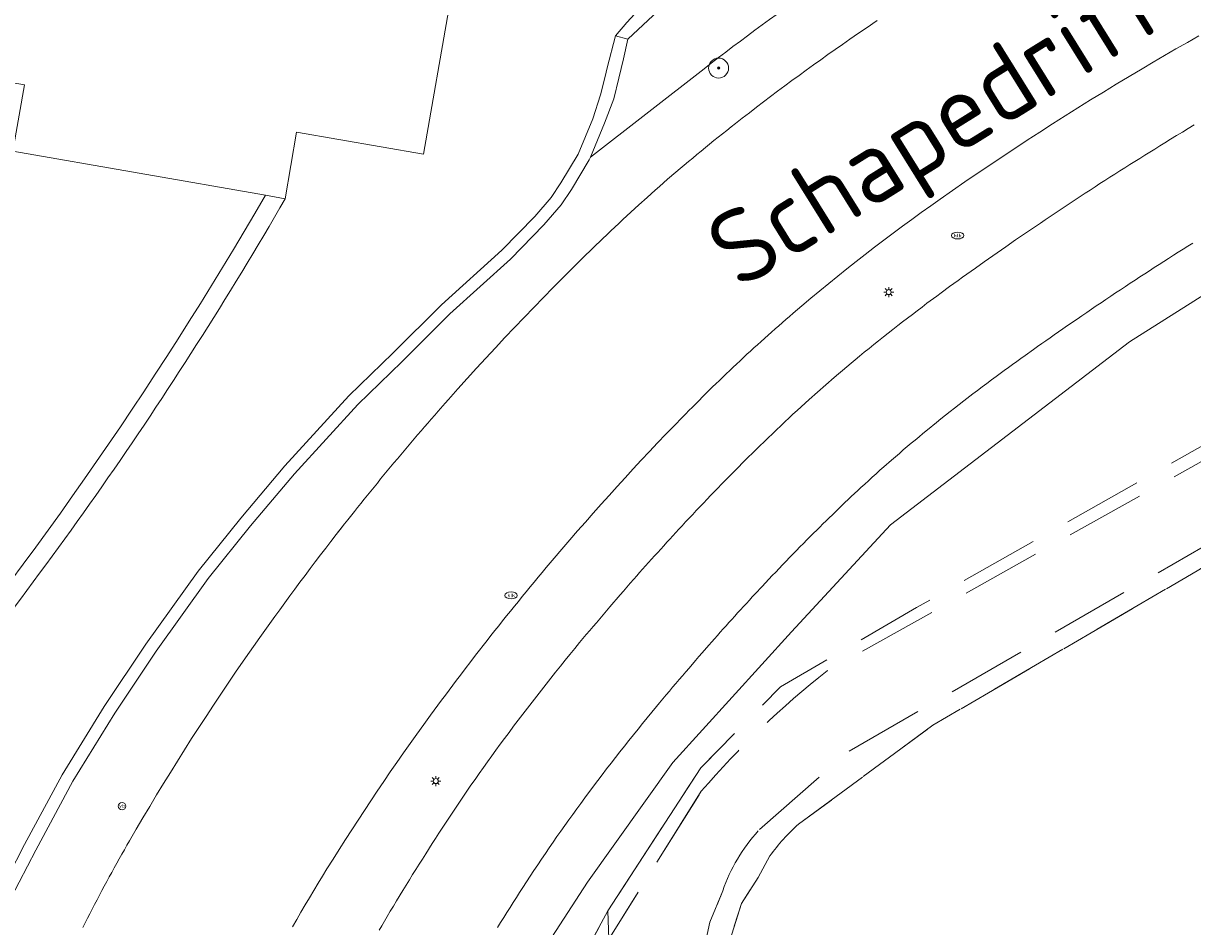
# Model space of a CAD drawing. Header units: metres. Extents: x 92650 to 117222, y 425801 to 461092.
# Tile 55 of 146: x 114991 to 115037, y 426815 to 426851. Entities that reach past the tile are written whole.
import ezdxf
from ezdxf.enums import TextEntityAlignment as Align

# ---------------------------------------------------------------- set-up
doc = ezdxf.new("R2010")
doc.units = ezdxf.units.M
doc.linetypes.add('DASHED', pattern=[19.05, 12.7, -6.35])
doc.layers.get('0').update_dxf_attribs({"color": 253, "linetype": 'CONTINUOUS', "lineweight": 15})
for name, color, linetype, lineweight in [('B-WE-GK-KADEMUUR-GV', 253, 'CONTINUOUS', 15), ('B-WE-GR-BOOM-S', 253, 'CONTINUOUS', 15), ('B-WE-IE-MEUBILAIR-S', 253, 'CONTINUOUS', 15), ('B-WE-OG-BEBOUWING-GV', 253, 'CONTINUOUS', 15), ('B-WE-OG-TERREIN_BEGROEID-GV', 253, 'CONTINUOUS', 15), ('B-WE-OG-TERREIN_ERF-GV', 253, 'CONTINUOUS', 15), ('B-WE-OG-TERREIN_OEVER-GV', 253, 'CONTINUOUS', 15), ('B-WE-OG-TOPOGRAFIE-T18', 7, 'CONTINUOUS', 15), ('B-WE-OG-WATER_SLOOT-GV', 253, 'CONTINUOUS', 15), ('B-WE-OG-WEG-GV', 253, 'CONTINUOUS', 15), ('B-WE-VH-GESLOTENVERHARDING_ASFALT-GV', 253, 'CONTINUOUS', 15), ('V-WE-OG-TERREIN_BEGROEID-GV', 252, 'DASHED', 15), ('V-WE-OG-TERREIN_OEVER-GV', 252, 'DASHED', 15), ('V-WE-OG-TERREIN_ONBEGROEID_ZAND-GV', 252, 'DASHED', 15), ('V-WE-OG-WATER-GV', 252, 'DASHED', 15)]:
    doc.layers.add(name, color=color, linetype=linetype, lineweight=lineweight)
doc.styles.add('NLCS-ISO', font='NLCS-ISO.ttf')
doc.styles.add('NLCS-ISO-M200-T18', font='NLCS-ISO.ttf', dxfattribs={"height": 0.36})

# ---------------------------------------------------------------- blocks, each defined once
blk = doc.blocks.new('SIE-MEUBILAIR_PAAL_LICHTMAST-SO')
for points in [[(-0.62, 0), (-1, 0)], [(-0.71, 0.71), (-0.44, 0.44)], [(0, 1), (0, 0.62)], [(0.44, 0.44), (0.71, 0.71)], [(1, 0), (0.62, 0)], [(-0.71, -0.71), (-0.44, -0.44)], [(0, -0.62), (0, -1)], [(0.44, -0.44), (0.71, -0.71)]]:
    blk.add_lwpolyline(points)
blk.add_circle((0, 0), 0.5)
blk = doc.blocks.new('SIE-MEUBILAIR_PUT_KOLK-SO')
blk.add_ellipse((0, 0), major_axis=(1.25, 0), ratio=0.54)
at = {"style": 'NLCS-ISO'}
blk.add_text('klk', height=0.75, dxfattribs=at).set_placement((0.03, 0), align=Align.MIDDLE_CENTER)
blk = doc.blocks.new('SGR-BOOM_GBKN-SO')
at = {"linetype": 'ByBlock', "lineweight": 18}
h = blk.add_hatch(color=0, dxfattribs=at)
h.dxf.hatch_style = 1
edge = h.paths.add_edge_path()
edge.add_arc((0, 0), 0.25, 0, 360)
at = {"color": 0, "linetype": 'ByBlock', "lineweight": 18}
for radius in [2, 0.25]:
    blk.add_circle((0, 0), radius, dxfattribs=at)
at = {"color": 0, "linetype": 'ByBlock', "lineweight": 18, "style": 'NLCS-ISO'}
blk.add_attdef('SOORT', (2.5, 0), '', height=1.5, dxfattribs=at)
blk = doc.blocks.new('SIE-MEUBILAIR_PAAL_VERKEERSBORD-SO')
blk.add_circle((0, 0), 0.75)
at = {"style": 'NLCS-ISO'}
blk.add_text('vb', height=0.75, dxfattribs=at).set_placement((0, 0.07), align=Align.MIDDLE_CENTER)

msp = doc.modelspace()

# ---------------------------------------------------------------- linework, layer by layer
at = {"layer": 'B-WE-GK-KADEMUUR-GV', "transparency": 33554687, "flags": 128}
for points in [[(114989.703, 426815.171), (114991.029, 426817.724), (114992.516, 426820.488), (114994.196, 426823.21), (114995.85, 426825.689), (114997.93, 426828.595), (114999.628, 426830.7), (115001.383, 426832.782), (115003.926, 426835.555), (115005.682, 426837.263), (115007.613, 426839.189), (115010.038, 426841.374), (115011.376, 426842.742), (115012.063, 426843.544), (115012.476, 426844.161), (115013.188, 426845.343), (115013.233, 426845.45), (115013.803, 426846.811), (115014.17, 426847.791), (115014.373, 426848.618), (115014.554, 426849.388), (115014.739, 426850.177), (115014.237, 426850.306), (115013.908, 426849.024), (115013.819, 426848.679), (115013.643, 426847.953), (115013.338, 426846.995), (115012.741, 426845.57), (115012.054, 426844.429), (115011.664, 426843.847), (115011.007, 426843.08), (115009.692, 426841.735), (115007.269, 426839.552), (115005.331, 426837.619), (115003.567, 426835.903), (115001.007, 426833.112), (114999.242, 426831.018), (114997.532, 426828.898), (114995.439, 426825.973), (114993.775, 426823.48), (114992.083, 426820.738), (114990.587, 426817.958), (114989.256, 426815.396)], [(115001.019, 426843.795), (115000.232, 426843.932)]]:
    msp.add_lwpolyline(points, dxfattribs=at)
at = {"layer": 'B-WE-GK-KADEMUUR-GV', "transparency": 33554687}
for points in [[(115000.232, 426843.932, -0.042113), (114984.814, 426821.901)], [(114985.386, 426821.416, 0.042569), (115001.019, 426843.795)]]:
    msp.add_lwpolyline(points, format="xyb", dxfattribs=at)
at = {"layer": 'B-WE-OG-BEBOUWING-GV', "transparency": 33554687, "flags": 128}
msp.add_lwpolyline([(115005.328, 426859.586), (115006.422, 426865.899), (114990.508, 426868.659), (114984.372, 426869.724), (114967.011, 426872.735), (114965.047, 426861.414), (114961.081, 426838.545), (114981.161, 426835.062), (114983.672, 426849.549), (114990.581, 426848.352), (114990.118, 426845.693), (115000.232, 426843.932), (115001.019, 426843.795), (115001.469, 426846.45), (115006.551, 426845.578), (115007.602, 426851.598), (115007.747, 426852.427), (115008.888, 426858.969)], close=True, dxfattribs=at)
at = {"layer": 'B-WE-OG-TERREIN_BEGROEID-GV', "transparency": 33554687, "flags": 128}
for points in [[(115015.953, 426851.306), (115014.739, 426850.177), (115014.554, 426849.388), (115014.373, 426848.618), (115014.17, 426847.791), (115013.803, 426846.811), (115013.233, 426845.45), (115017.784, 426848.993), (115018.073, 426849.217), (115018.362, 426849.438), (115018.65, 426849.658), (115018.942, 426849.879), (115019.236, 426850.099), (115019.528, 426850.316), (115019.819, 426850.531), (115020.113, 426850.747), (115020.408, 426850.961), (115020.704, 426851.176), (115021, 426851.387), (115021.299, 426851.6), (115021.893, 426852.017), (115022.189, 426852.223), (115028.179, 426855.965), (115037.756, 426861.414)], [(115047.281, 426844.289), (115046.866, 426845.173), (115041.385, 426842.218), (115034.821, 426838.069), (115025.242, 426830.747), (115021.279, 426826.466), (115016.529, 426821.241), (115013.114, 426816.449), (115010.112, 426811.824), (115007.163, 426806.436), (115004.622, 426801.275), (115002.358, 426795.776), (114999.651, 426787.935), (114998.215, 426781.784), (114996.841, 426774.013), (114993.787, 426756.079), (114991.397, 426742.313), (114991.299, 426741.733)], [(115017.075, 426820.14), (115017.652, 426821.029), (115018.479, 426821.868)]]:
    msp.add_lwpolyline(points, dxfattribs=at)
at = {"layer": 'B-WE-OG-TERREIN_ERF-GV', "transparency": 33554687, "flags": 128}
msp.add_lwpolyline([(115000.232, 426843.932), (114990.118, 426845.693), (114990.581, 426848.352), (114983.672, 426849.549), (114981.161, 426835.062), (114961.081, 426838.545), (114965.047, 426861.414), (114967.011, 426872.735), (114984.372, 426869.724), (114990.508, 426868.659), (115006.422, 426865.899), (115005.328, 426859.586), (115008.888, 426858.969), (115007.747, 426852.427), (115016.494, 426858.789), (115023.931, 426863.347)], dxfattribs=at)
at = {"layer": 'B-WE-OG-TERREIN_ERF-GV', "transparency": 33554687}
msp.add_lwpolyline([(114984.814, 426821.901, 0.042113), (115000.232, 426843.932)], format="xyb", dxfattribs=at)
at = {"layer": 'B-WE-OG-TERREIN_OEVER-GV', "transparency": 33554687}
msp.add_lwpolyline([(115020.204, 426854.757, 0.125547), (115014.237, 426850.306)], format="xyb", dxfattribs=at)
at = {"layer": 'B-WE-OG-TERREIN_OEVER-GV', "transparency": 33554687, "flags": 128}
for points in [[(115014.739, 426850.177), (115015.953, 426851.306)], [(115014.237, 426850.306), (115014.739, 426850.177)], [(115018.479, 426821.868), (115017.652, 426821.029), (115013.931, 426815.3)]]:
    msp.add_lwpolyline(points, dxfattribs=at)
at = {"layer": 'B-WE-OG-WATER_SLOOT-GV', "transparency": 33554687, "flags": 128}
for points in [[(115024.299, 426862.885), (115016.82, 426858.302), (115007.602, 426851.598), (115006.551, 426845.578), (115001.469, 426846.45), (115001.019, 426843.795)], [(114989.256, 426815.396), (114990.587, 426817.958), (114992.083, 426820.738), (114993.775, 426823.48), (114995.439, 426825.973), (114997.532, 426828.898), (114999.242, 426831.018), (115001.007, 426833.112), (115003.567, 426835.903), (115005.331, 426837.619), (115007.269, 426839.552), (115009.692, 426841.735), (115011.007, 426843.08), (115011.664, 426843.847), (115012.054, 426844.429), (115012.741, 426845.57), (115013.338, 426846.995), (115013.643, 426847.953), (115013.819, 426848.679), (115013.908, 426849.024), (115014.237, 426850.306)]]:
    msp.add_lwpolyline(points, dxfattribs=at)
at = {"layer": 'B-WE-OG-WATER_SLOOT-GV', "transparency": 33554687}
for points in [[(115014.237, 426850.306, -0.125547), (115020.204, 426854.757)], [(115001.019, 426843.795, -0.042569), (114985.386, 426821.416)]]:
    msp.add_lwpolyline(points, format="xyb", dxfattribs=at)
at = {"layer": 'B-WE-OG-WEG-GV', "transparency": 33554687, "flags": 128}
for points in [[(115020.408, 426850.961), (115020.113, 426850.747), (115019.819, 426850.531), (115019.528, 426850.316), (115019.236, 426850.099), (115018.942, 426849.879), (115018.65, 426849.658), (115018.362, 426849.438), (115018.073, 426849.217), (115017.784, 426848.993), (115013.233, 426845.45), (115013.188, 426845.343), (115012.476, 426844.161), (115012.063, 426843.544), (115011.376, 426842.742), (115010.038, 426841.374), (115007.613, 426839.189), (115005.682, 426837.263), (115003.926, 426835.555), (115001.383, 426832.782), (114999.628, 426830.7), (114997.93, 426828.595), (114995.85, 426825.689), (114994.196, 426823.21), (114992.516, 426820.488), (114991.029, 426817.724), (114989.703, 426815.171)], [(114992.916, 426814.632), (114993.009, 426814.818), (114993.103, 426815.004), (114993.197, 426815.189), (114993.292, 426815.374), (114993.387, 426815.558), (114993.483, 426815.743), (114993.58, 426815.927), (114993.677, 426816.11), (114993.775, 426816.294), (114993.873, 426816.477), (114993.972, 426816.659), (114994.072, 426816.842), (114994.172, 426817.024), (114994.273, 426817.205), (114994.374, 426817.387), (114994.476, 426817.568), (114994.578, 426817.749), (114994.681, 426817.929), (114994.785, 426818.109), (114995.052, 426818.568), (114995.321, 426819.026), (114995.593, 426819.483), (114995.867, 426819.938), (114996.143, 426820.392), (114996.421, 426820.844), (114996.702, 426821.295), (114996.985, 426821.744), (114997.271, 426822.192), (114997.558, 426822.639), (114997.848, 426823.084), (114998.141, 426823.528), (114998.435, 426823.97), (114998.732, 426824.41), (114999.031, 426824.849), (114999.332, 426825.287), (115000, 426826.241), (115000.198, 426826.52), (115000.396, 426826.797), (115000.596, 426827.075), (115000.796, 426827.351), (115000.997, 426827.627), (115001.199, 426827.903), (115001.402, 426828.178), (115001.606, 426828.452), (115001.81, 426828.725), (115002.016, 426828.998), (115002.222, 426829.27), (115002.429, 426829.542), (115002.637, 426829.813), (115002.846, 426830.083), (115003.056, 426830.353), (115003.395, 426830.787), (115003.525, 426830.951), (115003.785, 426831.279), (115003.916, 426831.442), (115004.047, 426831.605), (115004.178, 426831.769), (115004.309, 426831.931), (115004.441, 426832.094), (115004.573, 426832.256), (115004.706, 426832.418), (115004.838, 426832.58), (115004.971, 426832.742), (115005.105, 426832.903), (115005.238, 426833.064), (115005.372, 426833.225), (115005.506, 426833.386), (115005.641, 426833.546), (115005.775, 426833.706), (115005.91, 426833.866), (115006.046, 426834.025), (115006.181, 426834.185), (115006.317, 426834.344), (115006.454, 426834.503), (115006.59, 426834.661), (115006.727, 426834.819), (115006.864, 426834.978), (115007.001, 426835.135), (115007.139, 426835.293), (115007.415, 426835.607), (115007.554, 426835.764), (115007.925, 426836.181), (115008.298, 426836.596), (115008.673, 426837.009), (115009.051, 426837.42), (115009.43, 426837.829), (115009.811, 426838.236), (115010.195, 426838.642), (115010.58, 426839.045), (115010.968, 426839.447), (115011.357, 426839.846), (115011.748, 426840.244), (115012.142, 426840.64), (115012.537, 426841.034), (115012.935, 426841.425), (115013.334, 426841.815), (115013.735, 426842.203), (115013.893, 426842.355), (115014.052, 426842.506), (115014.212, 426842.657), (115014.372, 426842.807), (115014.532, 426842.957), (115014.693, 426843.106), (115014.854, 426843.254), (115015.016, 426843.403), (115015.178, 426843.55), (115015.504, 426843.844), (115015.832, 426844.136), (115015.996, 426844.281), (115016.161, 426844.425), (115016.327, 426844.569), (115016.659, 426844.855), (115016.826, 426844.998), (115016.994, 426845.14), (115017.161, 426845.281), (115017.33, 426845.422), (115017.498, 426845.562), (115017.667, 426845.702), (115017.837, 426845.841), (115018.007, 426845.979), (115018.177, 426846.118), (115018.348, 426846.255), (115018.52, 426846.392), (115018.691, 426846.529), (115018.863, 426846.665), (115019.036, 426846.8), (115019.316, 426847.018), (115019.598, 426847.236), (115019.88, 426847.452), (115020.162, 426847.667), (115020.446, 426847.882), (115020.73, 426848.095), (115021.016, 426848.307), (115021.301, 426848.518), (115021.588, 426848.728), (115021.876, 426848.938), (115022.164, 426849.146), (115022.453, 426849.353), (115022.742, 426849.559), (115023.033, 426849.763), (115023.324, 426849.967), (115023.616, 426850.17), (115023.799, 426850.297), (115024.167, 426850.549), (115024.35, 426850.675), (115024.534, 426850.801), (115024.719, 426850.926)], [(115037.585, 426850.309), (115037.13, 426850.048), (115036.675, 426849.785), (115036.222, 426849.52), (115035.768, 426849.255), (115035.316, 426848.988), (115034.8, 426848.681), (115034.285, 426848.371), (115033.771, 426848.059), (115033.259, 426847.744), (115032.749, 426847.427), (115032.24, 426847.107), (115031.733, 426846.785), (115031.227, 426846.461), (115030.723, 426846.134), (115030.22, 426845.805), (115029.719, 426845.473), (115029.219, 426845.139), (115028.721, 426844.803), (115028.225, 426844.464), (115027.73, 426844.123), (115027.237, 426843.78), (115026.856, 426843.511), (115026.477, 426843.241), (115026.099, 426842.967), (115025.723, 426842.692), (115025.348, 426842.414), (115024.976, 426842.134), (115024.605, 426841.852), (115024.236, 426841.567), (115023.868, 426841.28), (115023.503, 426840.991), (115023.139, 426840.699), (115022.777, 426840.406), (115022.417, 426840.11), (115022.058, 426839.812), (115021.702, 426839.511), (115021.347, 426839.209), (115021.203, 426839.085), (115021.059, 426838.961), (115020.773, 426838.711), (115020.631, 426838.586), (115020.488, 426838.46), (115020.346, 426838.334), (115020.064, 426838.08), (115019.923, 426837.953), (115019.782, 426837.825), (115019.642, 426837.697), (115019.502, 426837.568), (115019.224, 426837.31), (115019.085, 426837.18), (115018.947, 426837.05), (115018.809, 426836.919), (115018.671, 426836.788), (115018.534, 426836.657), (115018.397, 426836.525), (115018.26, 426836.393), (115018.124, 426836.261), (115017.988, 426836.128), (115017.853, 426835.995), (115017.718, 426835.861), (115017.583, 426835.727), (115017.449, 426835.593), (115017.315, 426835.458), (115017.181, 426835.323), (115017.048, 426835.188), (115016.915, 426835.052), (115016.583, 426834.71), (115016.253, 426834.367), (115015.924, 426834.023), (115015.596, 426833.677), (115015.27, 426833.33), (115014.946, 426832.981), (115014.623, 426832.631), (115014.302, 426832.279), (115013.982, 426831.926), (115013.664, 426831.572), (115013.347, 426831.216), (115013.032, 426830.859), (115012.719, 426830.5), (115012.407, 426830.14), (115012.097, 426829.779), (115011.788, 426829.416), (115011.626, 426829.225), (115011.465, 426829.033), (115011.305, 426828.842), (115011.144, 426828.65), (115010.985, 426828.457), (115010.825, 426828.264), (115010.666, 426828.071), (115010.508, 426827.877), (115010.35, 426827.683), (115010.192, 426827.489), (115010.035, 426827.294), (115009.878, 426827.099), (115009.721, 426826.904), (115009.566, 426826.708), (115009.41, 426826.512), (115009.255, 426826.316), (115009.1, 426826.119), (115008.946, 426825.922), (115008.792, 426825.725), (115008.639, 426825.527), (115008.486, 426825.329), (115008.182, 426824.931), (115008.03, 426824.732), (115007.879, 426824.533), (115007.728, 426824.333), (115007.578, 426824.133), (115007.429, 426823.932), (115007.279, 426823.731), (115007.13, 426823.53), (115006.982, 426823.329), (115006.834, 426823.127), (115006.561, 426822.752), (115006.29, 426822.376), (115006.021, 426821.999), (115005.753, 426821.62), (115005.488, 426821.24), (115005.224, 426820.858), (115004.962, 426820.476), (115004.702, 426820.092), (115004.444, 426819.707), (115004.188, 426819.321), (115003.933, 426818.933), (115003.68, 426818.544), (115003.43, 426818.154), (115003.181, 426817.763), (115002.934, 426817.371), (115002.689, 426816.977), (115002.512, 426816.691), (115002.337, 426816.404), (115001.989, 426815.828), (115001.817, 426815.539), (115001.646, 426815.249), (115001.476, 426814.959), (115001.308, 426814.668)], [(115023.499, 426837.068), (115023.669, 426837.211), (115023.839, 426837.352), (115024.009, 426837.493), (115024.198, 426837.648), (115024.388, 426837.803), (115024.579, 426837.957), (115024.77, 426838.11), (115024.962, 426838.263), (115025.154, 426838.415), (115025.346, 426838.566), (115025.539, 426838.717), (115025.733, 426838.867), (115025.927, 426839.017), (115026.122, 426839.166), (115026.317, 426839.314), (115026.512, 426839.461), (115026.708, 426839.608), (115027.102, 426839.9), (115027.273, 426840.026), (115027.615, 426840.276), (115027.787, 426840.401), (115027.959, 426840.525), (115028.131, 426840.649), (115028.303, 426840.773), (115028.475, 426840.896), (115028.648, 426841.019), (115028.994, 426841.265), (115029.167, 426841.387), (115029.341, 426841.508), (115029.515, 426841.63), (115029.863, 426841.872), (115030.257, 426842.144), (115030.653, 426842.414), (115030.85, 426842.549), (115031.049, 426842.683), (115031.247, 426842.817), (115031.445, 426842.951), (115031.644, 426843.085), (115031.843, 426843.218), (115032.042, 426843.351), (115032.242, 426843.484), (115032.441, 426843.616), (115032.641, 426843.748), (115032.841, 426843.88), (115033.041, 426844.011), (115033.238, 426844.14), (115033.436, 426844.268), (115033.633, 426844.397), (115033.831, 426844.524), (115034.03, 426844.652), (115034.228, 426844.779), (115034.427, 426844.905), (115034.626, 426845.032), (115034.825, 426845.158), (115035.024, 426845.283), (115035.224, 426845.408), (115035.423, 426845.533), (115035.623, 426845.658), (115035.824, 426845.782), (115036.024, 426845.906), (115036.225, 426846.029), (115036.461, 426846.173), (115036.696, 426846.317), (115036.932, 426846.461), (115037.168, 426846.604), (115037.405, 426846.747)], [(115037.347, 426842.018), (115037.153, 426841.897), (115036.96, 426841.775), (115036.767, 426841.653), (115036.574, 426841.531), (115036.382, 426841.408), (115036.189, 426841.285), (115035.997, 426841.161), (115035.805, 426841.037), (115035.614, 426840.913), (115035.422, 426840.789), (115035.231, 426840.664), (115035.036, 426840.536), (115034.842, 426840.408), (115034.648, 426840.28), (115034.453, 426840.151), (115034.26, 426840.022), (115034.066, 426839.893), (115033.872, 426839.763), (115033.679, 426839.633), (115033.486, 426839.503), (115033.293, 426839.372), (115033.1, 426839.242), (115032.908, 426839.11), (115032.716, 426838.979), (115032.332, 426838.715), (115032.14, 426838.583), (115031.972, 426838.466), (115031.804, 426838.349), (115031.636, 426838.232), (115031.468, 426838.114), (115031.301, 426837.997), (115031.134, 426837.878), (115030.967, 426837.76), (115030.633, 426837.522), (115030.467, 426837.402), (115030.301, 426837.283), (115030.135, 426837.162), (115029.97, 426837.042), (115029.804, 426836.921), (115029.474, 426836.679), (115029.288, 426836.541), (115029.102, 426836.403), (115028.916, 426836.264), (115028.731, 426836.124), (115028.547, 426835.984), (115028.179, 426835.702), (115027.996, 426835.56), (115027.813, 426835.417), (115027.631, 426835.274), (115027.449, 426835.13), (115027.268, 426834.986), (115027.087, 426834.841), (115026.727, 426834.549), (115026.548, 426834.402), (115026.389, 426834.271), (115026.231, 426834.139), (115026.073, 426834.007), (115025.915, 426833.874), (115025.758, 426833.74), (115025.601, 426833.606), (115025.445, 426833.471), (115025.29, 426833.336), (115024.98, 426833.064), (115024.826, 426832.927), (115024.673, 426832.789), (115024.52, 426832.651), (115024.367, 426832.512), (115024.215, 426832.373), (115024.064, 426832.233), (115023.936, 426832.114), (115023.807, 426831.994), (115023.679, 426831.874), (115023.552, 426831.754), (115023.425, 426831.633), (115023.171, 426831.391), (115023.045, 426831.27), (115022.919, 426831.148), (115022.793, 426831.026), (115022.667, 426830.903), (115022.542, 426830.78), (115022.418, 426830.657), (115022.293, 426830.534), (115022.169, 426830.41), (115022.045, 426830.286), (115021.904, 426830.145), (115021.764, 426830.003), (115021.624, 426829.861), (115021.484, 426829.719), (115021.344, 426829.576), (115021.205, 426829.433), (115021.067, 426829.29), (115020.928, 426829.146), (115020.79, 426829.002), (115020.652, 426828.858), (115020.515, 426828.713), (115020.377, 426828.569), (115020.241, 426828.423), (115020.104, 426828.278), (115019.832, 426827.986), (115019.714, 426827.859), (115019.597, 426827.732), (115019.48, 426827.605), (115019.363, 426827.477), (115019.246, 426827.35), (115019.129, 426827.222), (115019.013, 426827.093), (115018.897, 426826.965), (115018.781, 426826.837), (115018.666, 426826.708), (115018.55, 426826.579), (115018.435, 426826.45), (115018.32, 426826.32), (115018.206, 426826.191), (115018.091, 426826.061), (115017.977, 426825.931), (115017.711, 426825.627), (115017.579, 426825.474), (115017.446, 426825.321), (115017.182, 426825.015), (115017.051, 426824.862), (115016.919, 426824.708), (115016.788, 426824.555), (115016.657, 426824.401), (115016.527, 426824.247), (115016.396, 426824.092), (115016.266, 426823.938), (115016.136, 426823.783), (115016.006, 426823.628), (115015.877, 426823.473), (115015.692, 426823.25), (115015.507, 426823.026), (115015.323, 426822.801), (115015.14, 426822.576), (115014.958, 426822.35), (115014.777, 426822.123), (115014.597, 426821.896), (115014.417, 426821.668), (115014.238, 426821.44), (115014.06, 426821.21), (115013.883, 426820.98), (115013.707, 426820.75), (115013.532, 426820.519), (115013.357, 426820.287), (115013.011, 426819.821), (115012.849, 426819.601), (115012.688, 426819.381), (115012.528, 426819.161), (115012.369, 426818.939), (115012.211, 426818.717), (115012.053, 426818.494), (115011.897, 426818.271), (115011.741, 426818.047), (115011.586, 426817.823), (115011.432, 426817.597), (115011.279, 426817.372), (115011.127, 426817.145), (115010.976, 426816.918), (115010.826, 426816.691), (115010.676, 426816.463), (115010.528, 426816.234), (115010.4, 426816.036), (115010.272, 426815.837), (115010.145, 426815.638), (115010.018, 426815.439), (115009.891, 426815.239), (115009.765, 426815.04), (115009.64, 426814.84), (115009.515, 426814.639)], [(115004.774, 426814.524), (115004.881, 426814.707), (115004.989, 426814.89), (115005.097, 426815.072), (115005.223, 426815.283), (115005.349, 426815.493), (115005.476, 426815.703), (115005.732, 426816.123), (115005.86, 426816.332), (115005.989, 426816.541), (115006.118, 426816.75), (115006.248, 426816.959), (115006.378, 426817.167), (115006.509, 426817.374), (115006.64, 426817.582), (115006.904, 426817.996), (115007.037, 426818.203), (115007.17, 426818.409), (115007.327, 426818.65), (115007.485, 426818.891), (115007.644, 426819.132), (115007.804, 426819.371), (115007.965, 426819.61), (115008.127, 426819.849), (115008.289, 426820.087), (115008.453, 426820.324), (115008.617, 426820.56), (115008.783, 426820.796), (115008.949, 426821.031), (115009.116, 426821.266), (115009.284, 426821.5), (115009.453, 426821.733), (115009.623, 426821.966), (115009.794, 426822.198), (115009.976, 426822.443), (115010.158, 426822.687), (115010.341, 426822.93), (115010.526, 426823.173), (115010.711, 426823.415), (115010.897, 426823.656), (115011.084, 426823.897), (115011.271, 426824.137), (115011.46, 426824.377), (115011.649, 426824.615), (115011.84, 426824.853), (115012.031, 426825.091), (115012.223, 426825.327), (115012.416, 426825.563), (115012.609, 426825.798), (115012.804, 426826.033), (115012.937, 426826.193), (115013.071, 426826.353), (115013.205, 426826.512), (115013.339, 426826.672), (115013.473, 426826.831), (115013.608, 426826.99), (115013.743, 426827.148), (115013.878, 426827.307), (115014.013, 426827.465), (115014.421, 426827.939), (115014.557, 426828.096), (115014.694, 426828.253), (115014.831, 426828.41), (115014.968, 426828.567), (115015.087, 426828.703), (115015.206, 426828.838), (115015.446, 426829.108), (115015.566, 426829.242), (115015.686, 426829.377), (115015.806, 426829.511), (115015.927, 426829.645), (115016.048, 426829.779), (115016.169, 426829.912), (115016.291, 426830.046), (115016.413, 426830.179), (115016.535, 426830.312), (115016.657, 426830.444), (115016.779, 426830.577), (115016.902, 426830.709), (115017.044, 426830.861), (115017.186, 426831.013), (115017.329, 426831.165), (115017.471, 426831.317), (115017.615, 426831.468), (115017.758, 426831.618), (115017.902, 426831.769), (115018.046, 426831.919), (115018.191, 426832.069), (115018.335, 426832.218), (115018.48, 426832.368), (115018.626, 426832.517), (115018.772, 426832.665), (115018.918, 426832.813), (115019.064, 426832.961), (115019.211, 426833.109), (115019.276, 426833.175), (115019.342, 426833.24), (115019.408, 426833.305), (115019.473, 426833.371), (115019.539, 426833.436), (115019.605, 426833.501), (115019.671, 426833.566), (115019.737, 426833.631), (115019.869, 426833.761), (115019.936, 426833.825), (115020.002, 426833.89), (115020.068, 426833.955), (115020.135, 426834.019), (115020.201, 426834.084), (115020.268, 426834.148), (115020.335, 426834.212), (115020.402, 426834.276), (115020.468, 426834.34), (115020.535, 426834.405), (115020.602, 426834.468), (115020.669, 426834.532), (115020.737, 426834.596), (115020.804, 426834.66), (115020.871, 426834.723), (115020.938, 426834.787), (115021.006, 426834.851), (115021.073, 426834.914), (115021.141, 426834.977), (115021.209, 426835.041), (115021.276, 426835.104), (115021.344, 426835.167), (115021.507, 426835.317), (115021.67, 426835.466), (115021.834, 426835.615), (115021.998, 426835.763), (115022.328, 426836.057), (115022.66, 426836.349), (115022.994, 426836.639), (115023.162, 426836.782), (115023.33, 426836.926), (115023.499, 426837.068)]]:
    msp.add_lwpolyline(points, dxfattribs=at)
at = {"layer": 'B-WE-VH-GESLOTENVERHARDING_ASFALT-GV', "transparency": 33554687, "flags": 128}
for points in [[(115024.719, 426850.926), (115024.534, 426850.801), (115024.35, 426850.675), (115024.167, 426850.549), (115023.799, 426850.297), (115023.616, 426850.17), (115023.324, 426849.967), (115023.033, 426849.763), (115022.742, 426849.559), (115022.453, 426849.353), (115022.164, 426849.146), (115021.876, 426848.938), (115021.588, 426848.728), (115021.301, 426848.518), (115021.016, 426848.307), (115020.73, 426848.095), (115020.446, 426847.882), (115020.162, 426847.667), (115019.88, 426847.452), (115019.598, 426847.236), (115019.316, 426847.018), (115019.036, 426846.8), (115018.863, 426846.665), (115018.691, 426846.529), (115018.52, 426846.392), (115018.348, 426846.255), (115018.177, 426846.118), (115018.007, 426845.979), (115017.837, 426845.841), (115017.667, 426845.702), (115017.498, 426845.562), (115017.33, 426845.422), (115017.161, 426845.281), (115016.994, 426845.14), (115016.826, 426844.998), (115016.659, 426844.855), (115016.327, 426844.569), (115016.161, 426844.425), (115015.996, 426844.281), (115015.832, 426844.136), (115015.504, 426843.844), (115015.178, 426843.55), (115015.016, 426843.403), (115014.854, 426843.254), (115014.693, 426843.106), (115014.532, 426842.957), (115014.372, 426842.807), (115014.212, 426842.657), (115014.052, 426842.506), (115013.893, 426842.355), (115013.735, 426842.203), (115013.334, 426841.815), (115012.935, 426841.425), (115012.537, 426841.034), (115012.142, 426840.64), (115011.748, 426840.244), (115011.357, 426839.846), (115010.968, 426839.447), (115010.58, 426839.045), (115010.195, 426838.642), (115009.811, 426838.236), (115009.43, 426837.829), (115009.051, 426837.42), (115008.673, 426837.009), (115008.298, 426836.596), (115007.925, 426836.181), (115007.554, 426835.764), (115007.415, 426835.607), (115007.139, 426835.293), (115007.001, 426835.135), (115006.864, 426834.978), (115006.727, 426834.819), (115006.59, 426834.661), (115006.454, 426834.503), (115006.317, 426834.344), (115006.181, 426834.185), (115006.046, 426834.025)], [(115001.308, 426814.668), (115001.476, 426814.959), (115001.646, 426815.249), (115001.817, 426815.539), (115001.989, 426815.828), (115002.337, 426816.404), (115002.512, 426816.691), (115002.689, 426816.977), (115002.934, 426817.371), (115003.181, 426817.763), (115003.43, 426818.154), (115003.68, 426818.544), (115003.933, 426818.933), (115004.188, 426819.321), (115004.444, 426819.707), (115004.702, 426820.092), (115004.962, 426820.476), (115005.224, 426820.858), (115005.488, 426821.24), (115005.753, 426821.62), (115006.021, 426821.999), (115006.29, 426822.376), (115006.561, 426822.752), (115006.834, 426823.127), (115006.982, 426823.329), (115007.13, 426823.53), (115007.279, 426823.731), (115007.429, 426823.932), (115007.578, 426824.133), (115007.728, 426824.333), (115007.879, 426824.533), (115008.03, 426824.732), (115008.182, 426824.931), (115008.486, 426825.329), (115008.639, 426825.527), (115008.792, 426825.725), (115008.946, 426825.922), (115009.1, 426826.119), (115009.255, 426826.316), (115009.41, 426826.512), (115009.566, 426826.708), (115009.721, 426826.904), (115009.878, 426827.099), (115010.035, 426827.294), (115010.192, 426827.489), (115010.35, 426827.683), (115010.508, 426827.877), (115010.666, 426828.071), (115010.825, 426828.264), (115010.985, 426828.457), (115011.144, 426828.65), (115011.305, 426828.842), (115011.465, 426829.033), (115011.626, 426829.225), (115011.788, 426829.416), (115012.097, 426829.779), (115012.407, 426830.14), (115012.719, 426830.5), (115013.032, 426830.859), (115013.347, 426831.216), (115013.664, 426831.572), (115013.982, 426831.926), (115014.302, 426832.279), (115014.623, 426832.631), (115014.946, 426832.981), (115015.27, 426833.33), (115015.596, 426833.677), (115015.924, 426834.023), (115016.253, 426834.367), (115016.583, 426834.71), (115016.915, 426835.052), (115017.048, 426835.188), (115017.181, 426835.323), (115017.315, 426835.458), (115017.449, 426835.593), (115017.583, 426835.727), (115017.718, 426835.861), (115017.853, 426835.995), (115017.988, 426836.128), (115018.124, 426836.261), (115018.26, 426836.393), (115018.397, 426836.525), (115018.534, 426836.657), (115018.671, 426836.788), (115018.809, 426836.919), (115018.947, 426837.05), (115019.085, 426837.18), (115019.224, 426837.31), (115019.502, 426837.568), (115019.642, 426837.697), (115019.782, 426837.825), (115019.923, 426837.953), (115020.064, 426838.08), (115020.346, 426838.334), (115020.488, 426838.46), (115020.631, 426838.586), (115020.773, 426838.711), (115021.059, 426838.961), (115021.203, 426839.085), (115021.347, 426839.209), (115021.702, 426839.511), (115022.058, 426839.812), (115022.417, 426840.11), (115022.777, 426840.406), (115023.139, 426840.699), (115023.503, 426840.991), (115023.868, 426841.28), (115024.236, 426841.567), (115024.605, 426841.852), (115024.976, 426842.134), (115025.348, 426842.414), (115025.723, 426842.692), (115026.099, 426842.967), (115026.477, 426843.241), (115026.856, 426843.511), (115027.237, 426843.78), (115027.73, 426844.123), (115028.225, 426844.464), (115028.721, 426844.803), (115029.219, 426845.139), (115029.719, 426845.473), (115030.22, 426845.805), (115030.723, 426846.134), (115031.227, 426846.461), (115031.733, 426846.785), (115032.24, 426847.107), (115032.749, 426847.427), (115033.259, 426847.744), (115033.771, 426848.059), (115034.285, 426848.371), (115034.8, 426848.681), (115035.316, 426848.988), (115035.768, 426849.255), (115036.222, 426849.52), (115036.675, 426849.785), (115037.13, 426850.048), (115037.585, 426850.309)], [(115037.405, 426846.747), (115037.168, 426846.604), (115036.932, 426846.461), (115036.696, 426846.317), (115036.461, 426846.173), (115036.225, 426846.029), (115036.024, 426845.906), (115035.824, 426845.782), (115035.623, 426845.658), (115035.423, 426845.533), (115035.224, 426845.408), (115035.024, 426845.283), (115034.825, 426845.158), (115034.626, 426845.032), (115034.427, 426844.905), (115034.228, 426844.779), (115034.03, 426844.652), (115033.831, 426844.524), (115033.633, 426844.397), (115033.436, 426844.268), (115033.238, 426844.14), (115033.041, 426844.011), (115032.841, 426843.88), (115032.641, 426843.748), (115032.441, 426843.616), (115032.242, 426843.484), (115032.042, 426843.351), (115031.843, 426843.218), (115031.644, 426843.085), (115031.445, 426842.951), (115031.247, 426842.817), (115031.049, 426842.683), (115030.85, 426842.549), (115030.653, 426842.414), (115030.257, 426842.144), (115029.863, 426841.872), (115029.515, 426841.63), (115029.341, 426841.508), (115029.167, 426841.387), (115028.994, 426841.265), (115028.648, 426841.019), (115028.475, 426840.896), (115028.303, 426840.773), (115028.131, 426840.649), (115027.959, 426840.525), (115027.787, 426840.401), (115027.615, 426840.276), (115027.273, 426840.026), (115027.102, 426839.9), (115026.708, 426839.608), (115026.512, 426839.461), (115026.317, 426839.314), (115026.122, 426839.166), (115025.927, 426839.017), (115025.733, 426838.867), (115025.539, 426838.717), (115025.346, 426838.566), (115025.154, 426838.415), (115024.962, 426838.263), (115024.77, 426838.11), (115024.579, 426837.957), (115024.388, 426837.803), (115024.198, 426837.648), (115024.009, 426837.493), (115023.839, 426837.352), (115023.669, 426837.211), (115023.499, 426837.068)], [(115009.515, 426814.639), (115009.64, 426814.84), (115009.765, 426815.04), (115009.891, 426815.239), (115010.018, 426815.439), (115010.145, 426815.638), (115010.272, 426815.837), (115010.4, 426816.036), (115010.528, 426816.234), (115010.676, 426816.463), (115010.826, 426816.691), (115010.976, 426816.918), (115011.127, 426817.145), (115011.279, 426817.372), (115011.432, 426817.597), (115011.586, 426817.823), (115011.741, 426818.047), (115011.897, 426818.271), (115012.053, 426818.494), (115012.211, 426818.717), (115012.369, 426818.939), (115012.528, 426819.161), (115012.688, 426819.381), (115012.849, 426819.601), (115013.011, 426819.821), (115013.357, 426820.287), (115013.532, 426820.519), (115013.707, 426820.75), (115013.883, 426820.98), (115014.06, 426821.21), (115014.238, 426821.44), (115014.417, 426821.668), (115014.597, 426821.896), (115014.777, 426822.123), (115014.958, 426822.35), (115015.14, 426822.576), (115015.323, 426822.801), (115015.507, 426823.026), (115015.692, 426823.25), (115015.877, 426823.473), (115016.006, 426823.628), (115016.136, 426823.783), (115016.266, 426823.938), (115016.396, 426824.092), (115016.527, 426824.247), (115016.657, 426824.401), (115016.788, 426824.555), (115016.919, 426824.708), (115017.051, 426824.862), (115017.182, 426825.015), (115017.446, 426825.321), (115017.579, 426825.474), (115017.711, 426825.627), (115017.977, 426825.931), (115018.091, 426826.061), (115018.206, 426826.191), (115018.32, 426826.32), (115018.435, 426826.45), (115018.55, 426826.579), (115018.666, 426826.708), (115018.781, 426826.837), (115018.897, 426826.965), (115019.013, 426827.093), (115019.129, 426827.222), (115019.246, 426827.35), (115019.363, 426827.477), (115019.48, 426827.605), (115019.597, 426827.732), (115019.714, 426827.859), (115019.832, 426827.986), (115020.104, 426828.278), (115020.241, 426828.423), (115020.377, 426828.569), (115020.515, 426828.713), (115020.652, 426828.858), (115020.79, 426829.002), (115020.928, 426829.146), (115021.067, 426829.29), (115021.205, 426829.433), (115021.344, 426829.576), (115021.484, 426829.719), (115021.624, 426829.861), (115021.764, 426830.003), (115021.904, 426830.145), (115022.045, 426830.286), (115022.169, 426830.41), (115022.293, 426830.534), (115022.418, 426830.657), (115022.542, 426830.78), (115022.667, 426830.903), (115022.793, 426831.026), (115022.919, 426831.148), (115023.045, 426831.27), (115023.171, 426831.391), (115023.425, 426831.633), (115023.552, 426831.754), (115023.679, 426831.874), (115023.807, 426831.994), (115023.936, 426832.114), (115024.064, 426832.233), (115024.215, 426832.373), (115024.367, 426832.512), (115024.52, 426832.651), (115024.673, 426832.789), (115024.826, 426832.927), (115024.98, 426833.064), (115025.29, 426833.336), (115025.445, 426833.471), (115025.601, 426833.606), (115025.758, 426833.74), (115025.915, 426833.874), (115026.073, 426834.007), (115026.231, 426834.139), (115026.389, 426834.271), (115026.548, 426834.402), (115026.727, 426834.549), (115027.087, 426834.841), (115027.268, 426834.986), (115027.449, 426835.13), (115027.631, 426835.274), (115027.813, 426835.417), (115027.996, 426835.56), (115028.179, 426835.702), (115028.547, 426835.984), (115028.731, 426836.124), (115028.916, 426836.264), (115029.102, 426836.403), (115029.288, 426836.541), (115029.474, 426836.679), (115029.804, 426836.921), (115029.97, 426837.042), (115030.135, 426837.162), (115030.301, 426837.283), (115030.467, 426837.402), (115030.633, 426837.522), (115030.967, 426837.76), (115031.134, 426837.878), (115031.301, 426837.997), (115031.468, 426838.114), (115031.636, 426838.232), (115031.804, 426838.349), (115031.972, 426838.466), (115032.14, 426838.583), (115032.332, 426838.715), (115032.716, 426838.979), (115032.908, 426839.11), (115033.1, 426839.242), (115033.293, 426839.372), (115033.486, 426839.503), (115033.679, 426839.633), (115033.872, 426839.763), (115034.066, 426839.893), (115034.26, 426840.022), (115034.453, 426840.151), (115034.648, 426840.28), (115034.842, 426840.408), (115035.036, 426840.536), (115035.231, 426840.664), (115035.422, 426840.789), (115035.614, 426840.913), (115035.805, 426841.037), (115035.997, 426841.161), (115036.189, 426841.285), (115036.382, 426841.408), (115036.574, 426841.531), (115036.767, 426841.653), (115036.96, 426841.775), (115037.153, 426841.897), (115037.347, 426842.018)], [(115023.499, 426837.068), (115023.33, 426836.926), (115023.162, 426836.782), (115022.994, 426836.639), (115022.66, 426836.349), (115022.328, 426836.057), (115021.998, 426835.763), (115021.834, 426835.615), (115021.67, 426835.466), (115021.507, 426835.317), (115021.344, 426835.167), (115021.276, 426835.104), (115021.209, 426835.041), (115021.141, 426834.977), (115021.073, 426834.914), (115021.006, 426834.851), (115020.938, 426834.787), (115020.871, 426834.723), (115020.804, 426834.66), (115020.737, 426834.596), (115020.669, 426834.532), (115020.602, 426834.468), (115020.535, 426834.405), (115020.468, 426834.34), (115020.402, 426834.276), (115020.335, 426834.212), (115020.268, 426834.148), (115020.201, 426834.084), (115020.135, 426834.019), (115020.068, 426833.955), (115020.002, 426833.89), (115019.936, 426833.825), (115019.869, 426833.761), (115019.737, 426833.631), (115019.671, 426833.566), (115019.605, 426833.501), (115019.539, 426833.436), (115019.473, 426833.371), (115019.408, 426833.305), (115019.342, 426833.24), (115019.276, 426833.175), (115019.211, 426833.109), (115019.064, 426832.961), (115018.918, 426832.813), (115018.772, 426832.665), (115018.626, 426832.517), (115018.48, 426832.368), (115018.335, 426832.218), (115018.191, 426832.069), (115018.046, 426831.919), (115017.902, 426831.769), (115017.758, 426831.618), (115017.615, 426831.468), (115017.471, 426831.317), (115017.329, 426831.165), (115017.186, 426831.013), (115017.044, 426830.861), (115016.902, 426830.709), (115016.779, 426830.577), (115016.657, 426830.444), (115016.535, 426830.312), (115016.413, 426830.179), (115016.291, 426830.046), (115016.169, 426829.912), (115016.048, 426829.779), (115015.927, 426829.645), (115015.806, 426829.511), (115015.686, 426829.377), (115015.566, 426829.242), (115015.446, 426829.108), (115015.206, 426828.838), (115015.087, 426828.703), (115014.968, 426828.567), (115014.831, 426828.41), (115014.694, 426828.253), (115014.557, 426828.096), (115014.421, 426827.939), (115014.013, 426827.465), (115013.878, 426827.307), (115013.743, 426827.148), (115013.608, 426826.99), (115013.473, 426826.831), (115013.339, 426826.672), (115013.205, 426826.512), (115013.071, 426826.353), (115012.937, 426826.193), (115012.804, 426826.033), (115012.609, 426825.798), (115012.416, 426825.563), (115012.223, 426825.327), (115012.031, 426825.091), (115011.84, 426824.853), (115011.649, 426824.615), (115011.46, 426824.377), (115011.271, 426824.137), (115011.084, 426823.897), (115010.897, 426823.656), (115010.711, 426823.415), (115010.526, 426823.173), (115010.341, 426822.93), (115010.158, 426822.687), (115009.976, 426822.443), (115009.794, 426822.198), (115009.623, 426821.966), (115009.453, 426821.733), (115009.284, 426821.5), (115009.116, 426821.266), (115008.949, 426821.031), (115008.783, 426820.796), (115008.617, 426820.56), (115008.453, 426820.324), (115008.289, 426820.087), (115008.127, 426819.849), (115007.965, 426819.61), (115007.804, 426819.371), (115007.644, 426819.132), (115007.485, 426818.891), (115007.327, 426818.65), (115007.17, 426818.409), (115007.037, 426818.203), (115006.904, 426817.996), (115006.64, 426817.582), (115006.509, 426817.374), (115006.378, 426817.167), (115006.248, 426816.959), (115006.118, 426816.75), (115005.989, 426816.541), (115005.86, 426816.332), (115005.732, 426816.123), (115005.476, 426815.703), (115005.349, 426815.493), (115005.223, 426815.283), (115005.097, 426815.072), (115004.989, 426814.89), (115004.881, 426814.707), (115004.774, 426814.524)], [(115006.046, 426834.025), (115005.91, 426833.866), (115005.775, 426833.706), (115005.641, 426833.546), (115005.506, 426833.386), (115005.372, 426833.225), (115005.238, 426833.064), (115005.105, 426832.903), (115004.971, 426832.742), (115004.838, 426832.58), (115004.706, 426832.418), (115004.573, 426832.256), (115004.441, 426832.094), (115004.309, 426831.931), (115004.178, 426831.769), (115004.047, 426831.605), (115003.916, 426831.442), (115003.785, 426831.279), (115003.525, 426830.951), (115003.395, 426830.787), (115003.266, 426830.622), (115003.056, 426830.353), (115002.846, 426830.083), (115002.637, 426829.813), (115002.429, 426829.542), (115002.222, 426829.27), (115002.016, 426828.998), (115001.81, 426828.725), (115001.606, 426828.452), (115001.402, 426828.178), (115001.199, 426827.903), (115000.997, 426827.627), (115000.796, 426827.351), (115000.596, 426827.075), (115000.396, 426826.797), (115000.198, 426826.52), (115000, 426826.241), (114999.332, 426825.287), (114999.031, 426824.849), (114998.732, 426824.41), (114998.435, 426823.97), (114998.141, 426823.528), (114997.848, 426823.084), (114997.558, 426822.639), (114997.271, 426822.192), (114996.985, 426821.744), (114996.702, 426821.295), (114996.421, 426820.844), (114996.143, 426820.392), (114995.867, 426819.938), (114995.593, 426819.483), (114995.321, 426819.026), (114995.052, 426818.568), (114994.785, 426818.109), (114994.681, 426817.929), (114994.578, 426817.749), (114994.476, 426817.568), (114994.374, 426817.387), (114994.273, 426817.205), (114994.172, 426817.024), (114994.072, 426816.842), (114993.972, 426816.659), (114993.873, 426816.477), (114993.775, 426816.294), (114993.677, 426816.11), (114993.58, 426815.927), (114993.483, 426815.743), (114993.387, 426815.558), (114993.292, 426815.374), (114993.197, 426815.189), (114993.103, 426815.004), (114993.009, 426814.818), (114992.916, 426814.632)]]:
    msp.add_lwpolyline(points, dxfattribs=at)
at = {"layer": 'V-WE-OG-TERREIN_BEGROEID-GV', "ltscale": 0.25, "transparency": 33554687, "flags": 128}
msp.add_lwpolyline([(114998.076, 426738.408), (114997.922, 426759.25), (114999.133, 426777.156), (115000.109, 426785), (115004.352, 426796.969), (115007.953, 426805.531), (115012.648, 426812.938), (115012.984, 426813.563), (115013.931, 426815.3), (115017.652, 426821.029), (115020.85, 426824.271), (115026.289, 426827.438), (115044.414, 426837.688), (115054.156, 426842.344)], dxfattribs=at)
at = {"layer": 'V-WE-OG-TERREIN_OEVER-GV', "ltscale": 0.25, "transparency": 33554687, "flags": 128}
for points in [[(115055.789, 426838.006), (115054.682, 426837.209), (115053.917, 426836.392), (115053.344, 426836.1), (115052.57, 426835.929), (115050.939, 426835.561), (115049.888, 426835.447), (115048.699, 426835.293), (115046.204, 426834.736), (115035.207, 426828.393), (115023.491, 426821.635), (115019.953, 426818.502)], [(115021.57, 426818.769), (115026.939, 426822.726), (115046.16, 426833.953), (115049.94, 426835.003), (115051.012, 426835.119), (115052.668, 426835.492), (115053.497, 426835.676), (115054.19, 426836.03), (115054.978, 426836.872), (115056.05, 426837.643)], [(115013.931, 426815.3), (115013.968, 426814.173), (115017.671, 426820.086)], [(115018.53, 426816.105), (115018.02, 426814.852), (115017.765, 426813.679), (115017.659, 426812.19), (115017.59, 426810.799), (115017.392, 426810.484), (115017.107, 426810.126), (115016.681, 426809.743), (115015.93, 426809.072), (115015.278, 426808.413), (115014.526, 426807.873), (115014.182, 426807.622), (115014.216, 426806.847), (115015.031, 426807.67), (115016.195, 426808.58), (115017.442, 426809.603), (115017.904, 426810.115), (115018.339, 426810.772), (115018.545, 426812.097), (115018.665, 426813.651), (115019.283, 426815.602), (115019.945, 426816.635), (115020.422, 426817.501)], [(115013.931, 426815.3), (115012.984, 426813.563), (115012.648, 426812.938), (115007.953, 426805.531), (115004.352, 426796.969), (115000.109, 426785), (114999.133, 426777.156), (114997.922, 426759.25), (114998.076, 426738.408)]]:
    msp.add_lwpolyline(points, dxfattribs=at)
at = {"layer": 'V-WE-OG-TERREIN_OEVER-GV', "ltscale": 0.25, "transparency": 33554687}
for points in [[(115019.953, 426818.502, 0.100529), (115018.53, 426816.105)], [(115020.422, 426817.501, -0.057968), (115021.57, 426818.769)]]:
    msp.add_lwpolyline(points, format="xyb", dxfattribs=at)
at = {"layer": 'V-WE-OG-TERREIN_ONBEGROEID_ZAND-GV', "ltscale": 0.25, "transparency": 33554687, "flags": 128}
for points in [[(115056.05, 426837.643), (115054.978, 426836.872), (115054.19, 426836.03), (115053.497, 426835.676), (115052.668, 426835.492), (115051.012, 426835.119), (115049.94, 426835.003), (115046.16, 426833.953), (115026.939, 426822.726), (115021.57, 426818.769)], [(115020.422, 426817.501), (115019.945, 426816.635), (115019.283, 426815.602), (115018.665, 426813.651), (115018.545, 426812.097), (115018.339, 426810.772), (115017.904, 426810.115), (115017.442, 426809.603), (115016.195, 426808.58), (115015.031, 426807.67), (115014.216, 426806.847), (115014.072, 426806.701), (115013.237, 426805.645), (115012.079, 426803.845), (115007.656, 426793.906), (115002.906, 426775.375), (115002.094, 426768.906), (115002.003, 426738.782), (115001.972, 426728.305), (115001.969, 426727.469), (115002.612, 426684.305), (115002.507, 426681.383)]]:
    msp.add_lwpolyline(points, dxfattribs=at)
at = {"layer": 'V-WE-OG-TERREIN_ONBEGROEID_ZAND-GV', "ltscale": 0.25, "transparency": 33554687}
msp.add_lwpolyline([(115021.57, 426818.769, 0.057968), (115020.422, 426817.501)], format="xyb", dxfattribs=at)
at = {"layer": 'V-WE-OG-WATER-GV', "ltscale": 0.25, "transparency": 33554687, "flags": 128}
for points in [[(115047.683, 426838.86), (115022.715, 426824.907)], [(115017.671, 426820.086), (115013.968, 426814.173)], [(115014.182, 426807.622), (115014.526, 426807.873), (115015.278, 426808.413), (115015.93, 426809.072), (115016.681, 426809.743), (115017.107, 426810.126), (115017.392, 426810.484), (115017.59, 426810.799), (115017.659, 426812.19), (115017.765, 426813.679), (115018.02, 426814.852), (115018.53, 426816.105)]]:
    msp.add_lwpolyline(points, dxfattribs=at)
at = {"layer": 'V-WE-OG-WATER-GV', "ltscale": 0.25, "transparency": 33554687}
for points in [[(115022.715, 426824.907, 0.047745), (115017.671, 426820.086)], [(115018.53, 426816.105, -0.100529), (115019.953, 426818.502)]]:
    msp.add_lwpolyline(points, format="xyb", dxfattribs=at)

# ---------------------------------------------------------------- block references
at = {"layer": 'B-WE-GR-BOOM-S', "transparency": 33554687, "xscale": 0.2, "yscale": 0.2, "zscale": 0.2}
msp.add_blockref('SGR-BOOM_GBKN-SO', (115018.366, 426849.02), dxfattribs=at)
at = {"layer": 'B-WE-IE-MEUBILAIR-S', "transparency": 33554687, "xscale": 0.2, "yscale": 0.2, "zscale": 0.2}
for name, p in [('SIE-MEUBILAIR_PUT_KOLK-SO', (115027.937, 426842.318)), ('SIE-MEUBILAIR_PAAL_LICHTMAST-SO', (115025.175, 426840.056)), ('SIE-MEUBILAIR_PUT_KOLK-SO', (115010.059, 426827.924)), ('SIE-MEUBILAIR_PAAL_LICHTMAST-SO', (115007.044, 426820.496)), ('SIE-MEUBILAIR_PAAL_VERKEERSBORD-SO', (114994.485, 426819.491))]:
    msp.add_blockref(name, p, dxfattribs=at)

# ---------------------------------------------------------------- texts
at = {"layer": 'B-WE-OG-TOPOGRAFIE-T18', "transparency": 33554687, "style": 'NLCS-ISO-M200-T18'}
msp.add_text('Schapedrift', height=3, rotation=31.9149, dxfattribs=at).set_placement((115027.261, 426846.362), align=Align.MIDDLE)

doc.saveas('drawing.dxf')
